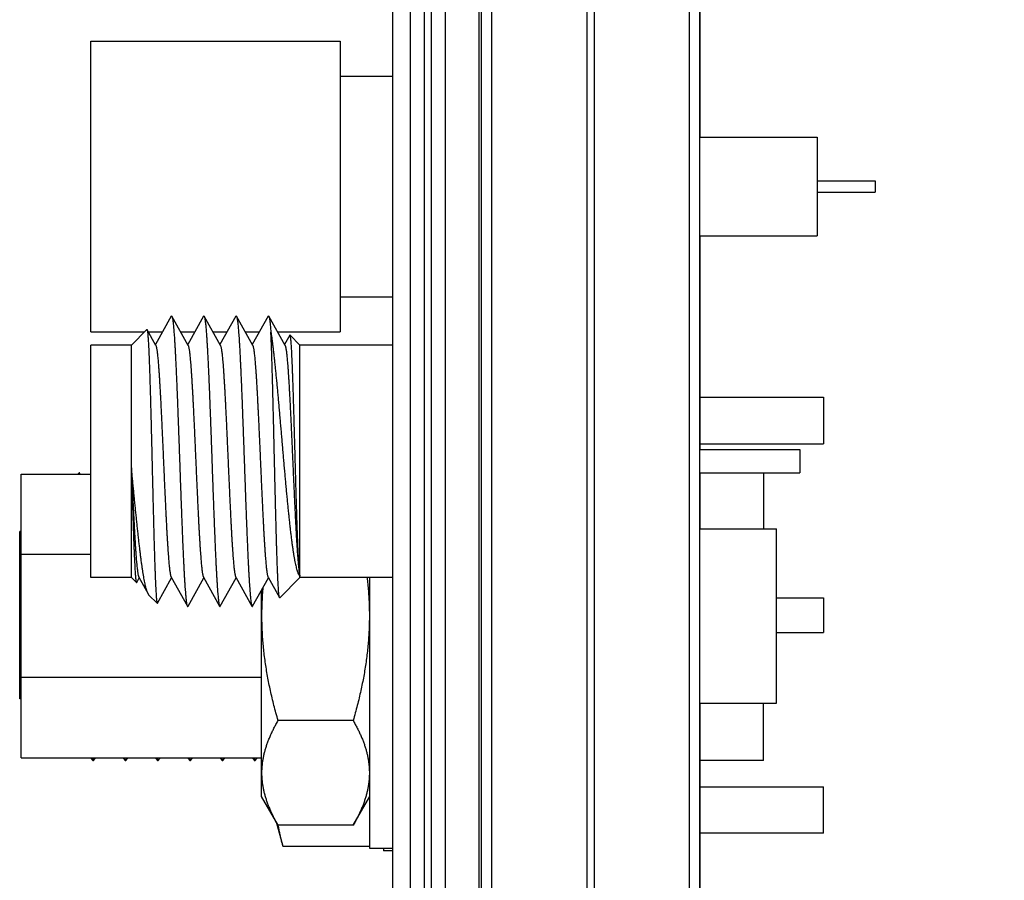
# Model space of a CAD drawing. Header units: inches. Extents: x 0.2 to 16.8, y 0.1 to 10.8.
# Tile 11 of 29: x 10.654 to 11.501, y 3.892 to 4.632. Entities that reach past the tile are written whole.
import ezdxf

# ---------------------------------------------------------------- set-up
doc = ezdxf.new("R2010")
doc.units = ezdxf.units.IN
doc.header["$LTSCALE"] = 0.935
doc.header["$MEASUREMENT"] = 0
doc.layers.get('0').update_dxf_attribs({"linetype": 'CONTINUOUS'})
doc.layers.add('DIMENSIONS', color=7, linetype='CONTINUOUS')
doc.styles.get("Standard").update_dxf_attribs({"font": 'txt', "width": 0.8})
doc.dimstyles.new('DIMSTYLE_2', dxfattribs={"dimtxt": 0.125, "dimasz": 0.18, "dimexe": 0.18, "dimexo": 0.0625, "dimgap": 0.09, "dimtad": 0, "dimtih": 1, "dimtoh": 1, "dimdec": 3, "dimzin": 4, "dimdsep": 46, "dimtxsty": 'STANDARD', "dimblk": '_FILLED', "dimblk1": '_FILLED', "dimblk2": '_FILLED', "dimcen": 0.09, "dimadec": 0, "dimazin": 0, "dimtp": 0.01, "dimtm": 0.01, "dimtfac": 1, "dimtdec": 3, "dimtofl": 0, "dimtmove": 0, "dimatfit": 3, "dimldrblk": '_FILLED', "dimfxl": 1, "dimtolj": 1, "dimtzin": 4, "dimarcsym": 0})

# ---------------------------------------------------------------- blocks, each defined once
blk = doc.blocks.new('_FILLED')
at = {"color": 0, "linetype": 'BYBLOCK'}
blk.add_solid([(0, 0), (-1, 0.1736), (-1, -0.1736)], dxfattribs=at)
blk = doc.blocks.new('*D14')
at = {"layer": 'DIMENSIONS', "color": 2, "linetype": 'CONTINUOUS'}
for p, q in [((11.15253, 7.96342), (12.86103, 7.96342)), ((12.73603, 7.96342), (12.73603, 5.16778)), ((12.73603, 2.89642), (12.73603, 4.91778)), ((11.09853, 2.89642), (12.86103, 2.89642))]:
    blk.add_line(p, q, dxfattribs=at)
at = {"layer": 'DIMENSIONS', "color": 2, "linetype": 'CONTINUOUS', "xscale": 0.18, "yscale": 0.18, "zscale": 0.18}
for p, rotation in [((12.73603, 7.96342), 90), ((12.73603, 2.89642), 270)]:
    blk.add_blockref('_FILLED', p, dxfattribs=dict(at, rotation=rotation))
at = {"layer": 'DIMENSIONS', "color": 2, "linetype": 'CONTINUOUS', "width": 0.8}
for s, p in [('[', (12.69853, 4.98028)), (']', (13.29853, 4.98028)), ('5.067', (12.07353, 4.98028)), ('128.7', (12.79853, 4.98028))]:
    blk.add_text(s, height=0.125, dxfattribs=at).set_placement(p)

msp = doc.modelspace()

# ---------------------------------------------------------------- linework, layer by layer
at = {"color": 7, "linetype": 'CONTINUOUS'}
for p, q in [((10.99003, 3.51751), (10.99003, 7.96341)), ((11.00203, 7.96341), (11.00203, 3.51751)), ((11.00803, 7.96341), (11.00803, 3.51751)), ((11.02003, 7.96341), (11.02003, 3.51751)), ((10.97503, 3.82751), (10.97503, 7.95341)), ((11.04923, 3.51751), (11.04923, 7.61341)), ((11.0509, 7.56741), (11.0509, 3.56741)), ((11.05986, 7.56741), (11.05986, 3.56741)), ((11.14177, 7.56741), (11.14177, 3.56741)), ((11.14804, 7.56741), (11.14804, 3.56741)), ((11.22995, 7.56741), (11.22995, 3.56741)), ((11.2389, 7.56741), (11.2389, 3.56741)), ((11.23903, 4.26243), (11.23903, 4.89943)), ((11.23927, 4.53127), (11.23927, 4.78242)), ((10.71503, 4.61377), (10.9295, 4.61377)), ((10.71503, 4.36377), (10.71503, 4.61377)), ((10.9295, 4.61377), (10.9295, 4.36377)), ((10.9295, 4.58377), (10.97503, 4.58377)), ((11.23903, 4.53127), (11.34003, 4.53127)), ((11.34003, 4.53127), (11.34003, 4.44627)), ((11.34003, 4.49377), (11.39003, 4.49377)), ((11.39003, 4.49377), (11.39003, 4.48377)), ((11.34003, 4.48377), (11.39003, 4.48377)), ((11.23903, 4.44627), (11.34003, 4.44627)), ((11.23927, 4.26243), (11.23927, 4.44627)), ((10.9295, 4.39377), (10.97503, 4.39377)), ((10.78425, 4.37718), (10.77063, 4.35275)), ((10.79878, 4.35212), (10.78481, 4.37718)), ((10.81205, 4.37718), (10.79843, 4.35275)), ((10.81205, 4.37718), (10.81226, 4.37742)), ((10.82658, 4.35212), (10.81261, 4.37718)), ((10.83985, 4.37718), (10.82623, 4.35275)), ((10.85438, 4.35212), (10.84041, 4.37718)), ((10.86765, 4.37718), (10.85403, 4.35275)), ((10.88218, 4.35212), (10.86821, 4.37718)), ((10.71503, 4.36377), (10.76137, 4.36377)), ((10.75003, 4.35243), (10.76327, 4.36567)), ((10.77098, 4.35212), (10.76347, 4.36559)), ((10.76448, 4.36377), (10.77678, 4.36377)), ((10.79228, 4.36377), (10.80458, 4.36377)), ((10.82008, 4.36377), (10.83238, 4.36377)), ((10.84788, 4.36377), (10.86018, 4.36377)), ((10.87568, 4.36377), (10.9295, 4.36377)), ((10.88634, 4.36083), (10.88183, 4.35275)), ((10.88646, 4.36095), (10.88634, 4.36083)), ((10.89503, 4.35243), (10.88655, 4.36092)), ((10.75003, 4.35243), (10.71503, 4.35243)), ((10.71503, 4.15243), (10.71503, 4.35243)), ((10.75003, 4.15243), (10.75003, 4.35243)), ((10.97503, 4.35243), (10.89503, 4.35243)), ((10.89503, 4.15243), (10.89503, 4.35243)), ((11.23927, 4.30748), (11.34551, 4.30748)), ((11.34551, 4.30748), (11.34551, 4.26748)), ((11.2389, 4.26243), (11.32503, 4.26243)), ((11.23927, 4.26748), (11.34551, 4.26748)), ((11.32503, 4.26243), (11.32503, 4.24243)), ((10.65503, 4.24142), (10.71503, 4.24142)), ((10.65503, 3.99742), (10.65503, 4.24142)), ((10.70395, 4.24142), (10.70506, 4.24253)), ((10.70523, 4.24246), (10.70506, 4.24253)), ((10.70583, 4.24142), (10.70523, 4.24246)), ((11.2389, 4.24243), (11.32503, 4.24243)), ((11.23903, 3.82751), (11.23903, 4.24243)), ((11.23927, 4.19442), (11.23927, 4.24243)), ((11.2939, 4.24243), (11.2939, 4.19442)), ((11.23903, 4.19442), (11.30503, 4.19442)), ((11.30503, 4.04442), (11.30503, 4.19442)), ((10.65503, 4.192), (10.6539, 4.192)), ((10.6539, 4.048), (10.6539, 4.192)), ((10.71503, 4.17219), (10.65503, 4.17219)), ((10.75003, 4.15243), (10.71503, 4.15243)), ((10.75003, 4.15243), (10.75434, 4.14813)), ((10.75455, 4.14821), (10.75673, 4.15212)), ((10.75638, 4.15275), (10.76443, 4.13831)), ((10.77239, 4.13033), (10.78453, 4.15212)), ((10.78418, 4.15275), (10.79815, 4.12769)), ((10.79871, 4.12769), (10.81233, 4.15212)), ((10.81198, 4.15275), (10.82595, 4.12769)), ((10.82651, 4.12769), (10.84013, 4.15212)), ((10.83978, 4.15275), (10.85375, 4.12769)), ((10.85431, 4.12769), (10.86793, 4.15212)), ((10.86758, 4.15275), (10.87742, 4.13509)), ((10.89503, 4.15243), (10.87761, 4.13502)), ((10.97503, 4.15243), (10.89503, 4.15243)), ((10.95503, 3.91942), (10.95503, 4.15243)), ((10.76512, 4.13734), (10.7722, 4.13026)), ((10.86203, 3.96392), (10.86203, 4.14154)), ((11.30503, 4.13498), (11.34551, 4.13498)), ((11.34551, 4.13498), (11.34551, 4.10498)), ((11.30503, 4.10498), (11.34551, 4.10498)), ((10.65503, 4.06666), (10.86203, 4.06666)), ((10.65503, 4.048), (10.6539, 4.048)), ((11.23903, 4.04442), (11.30503, 4.04442)), ((11.23927, 3.82751), (11.23927, 4.04442)), ((11.2939, 3.995), (11.2939, 4.04442)), ((10.94081, 4.02936), (10.87625, 4.02936)), ((10.65503, 3.99742), (10.86203, 3.99742)), ((10.71522, 3.99742), (10.7165, 3.99521)), ((10.71677, 3.99498), (10.7165, 3.99521)), ((10.71677, 3.99498), (10.71754, 3.99498)), ((10.71754, 3.99498), (10.71781, 3.99522)), ((10.71781, 3.99522), (10.71909, 3.99742)), ((10.74301, 3.99742), (10.74429, 3.99522)), ((10.74429, 3.99522), (10.74457, 3.99498)), ((10.74457, 3.99498), (10.74535, 3.99498)), ((10.74562, 3.99521), (10.74535, 3.99498)), ((10.74562, 3.99521), (10.7469, 3.99742)), ((10.77081, 3.99742), (10.77209, 3.99521)), ((10.77209, 3.99521), (10.77236, 3.99498)), ((10.77236, 3.99498), (10.77315, 3.99498)), ((10.77341, 3.99521), (10.77315, 3.99498)), ((10.77341, 3.99521), (10.77469, 3.99742)), ((10.79861, 3.99742), (10.79989, 3.99521)), ((10.79989, 3.99521), (10.80016, 3.99498)), ((10.80016, 3.99498), (10.80094, 3.99498)), ((10.80122, 3.99522), (10.80094, 3.99498)), ((10.80122, 3.99522), (10.8025, 3.99742)), ((10.82642, 3.99742), (10.8277, 3.99521)), ((10.8277, 3.99521), (10.82796, 3.99498)), ((10.82796, 3.99498), (10.82874, 3.99498)), ((10.82902, 3.99522), (10.82874, 3.99498)), ((10.82902, 3.99522), (10.83029, 3.99742)), ((10.85422, 3.99742), (10.8555, 3.99521)), ((10.8555, 3.99521), (10.85576, 3.99498)), ((10.85576, 3.99498), (10.85654, 3.99498)), ((10.85682, 3.99521), (10.85654, 3.99498)), ((10.85682, 3.99521), (10.85809, 3.99742)), ((11.2939, 3.995), (11.23927, 3.995)), ((11.23927, 3.97248), (11.34551, 3.97248)), ((11.34551, 3.93248), (11.34551, 3.97248)), ((10.87625, 3.93929), (10.86203, 3.96392)), ((10.94081, 3.93929), (10.95503, 3.96392)), ((10.87458, 3.94218), (10.88016, 3.92137)), ((10.94081, 3.93929), (10.87625, 3.93929)), ((11.34551, 3.93248), (11.23927, 3.93248)), ((10.88016, 3.92137), (10.95503, 3.92137)), ((10.97503, 3.91942), (10.95503, 3.91942)), ((10.96703, 3.91942), (10.96703, 3.91742)), ((10.97503, 3.91742), (10.96703, 3.91742))]:
    msp.add_line(p, q, dxfattribs=at)
for points, knots in [([(10.78425, 4.37718), (10.78426, 4.3772), (10.78432, 4.37731), (10.78446, 4.37749), (10.78471, 4.37736), (10.78479, 4.37724), (10.78482, 4.37719)], [0, 0, 0, 0, 0.090096, 0.451589, 0.743526, 1, 1, 1, 1]), ([(10.78482, 4.37719), (10.78486, 4.37712), (10.78496, 4.37685), (10.78515, 4.37628), (10.78534, 4.37538), (10.78554, 4.37423), (10.78574, 4.3728), (10.78595, 4.37112), (10.78615, 4.36918), (10.78636, 4.36699), (10.78656, 4.36455), (10.78676, 4.36187), (10.78697, 4.35896), (10.78717, 4.35581), (10.78738, 4.35244), (10.78758, 4.34885), (10.78779, 4.34506), (10.78799, 4.34106), (10.7882, 4.33688), (10.78841, 4.33251), (10.78861, 4.32797), (10.78882, 4.32326), (10.78902, 4.3184), (10.78923, 4.3134), (10.78943, 4.30827), (10.78964, 4.30302), (10.78984, 4.29765), (10.79005, 4.29219), (10.79025, 4.28665), (10.79046, 4.28103), (10.79067, 4.27534), (10.79087, 4.26961), (10.79108, 4.26384), (10.79128, 4.25805), (10.79149, 4.25224), (10.79169, 4.24644), (10.7919, 4.24065), (10.7921, 4.23488), (10.79231, 4.22915), (10.79251, 4.22347), (10.79272, 4.21786), (10.79293, 4.21231), (10.79313, 4.20686), (10.79334, 4.20151), (10.79354, 4.19626), (10.79375, 4.19113), (10.79395, 4.18614), (10.79416, 4.18129), (10.79436, 4.1766), (10.79457, 4.17207), (10.79477, 4.16771), (10.79498, 4.16354), (10.79518, 4.15955), (10.79539, 4.15577), (10.79559, 4.1522), (10.7958, 4.14884), (10.79601, 4.14571), (10.79621, 4.14281), (10.79641, 4.14015), (10.79662, 4.13772), (10.79682, 4.13555), (10.79703, 4.13363), (10.79723, 4.13196), (10.79743, 4.13056), (10.79764, 4.12942), (10.79783, 4.12853), (10.79801, 4.128), (10.79811, 4.12773), (10.79814, 4.12768)], [0, 0, 0, 0, 0.00086, 0.003491, 0.007157, 0.011867, 0.017611, 0.02439, 0.032194, 0.041, 0.050784, 0.061546, 0.073255, 0.085874, 0.099381, 0.113765, 0.128983, 0.144983, 0.161757, 0.179273, 0.197475, 0.216311, 0.235778, 0.255822, 0.276379, 0.297409, 0.318898, 0.340779, 0.362981, 0.385485, 0.408255, 0.431216, 0.454303, 0.477508, 0.500772, 0.52402, 0.547202, 0.570306, 0.593261, 0.615994, 0.638478, 0.660683, 0.682537, 0.703974, 0.724987, 0.745526, 0.765523, 0.784933, 0.803749, 0.821912, 0.839366, 0.856086, 0.872054, 0.887216, 0.901529, 0.914985, 0.927555, 0.939198, 0.949886, 0.959617, 0.968361, 0.976093, 0.982802, 0.988484, 0.993125, 0.99672, 0.999285, 1, 1, 1, 1]), ([(10.81226, 4.37742), (10.81233, 4.37745), (10.8125, 4.37738), (10.81258, 4.37726), (10.81262, 4.37718)], [0, 0, 0, 0, 0.471314, 1, 1, 1, 1]), ([(10.81262, 4.37718), (10.81264, 4.37714), (10.81274, 4.3769), (10.81292, 4.37638), (10.81311, 4.37552), (10.81332, 4.37439), (10.81352, 4.37299), (10.81372, 4.37134), (10.81393, 4.36943), (10.81413, 4.36726), (10.81434, 4.36484), (10.81454, 4.36218), (10.81475, 4.35928), (10.81495, 4.35615), (10.81516, 4.35279), (10.81536, 4.34922), (10.81557, 4.34543), (10.81578, 4.34144), (10.81598, 4.33726), (10.81619, 4.33289), (10.81639, 4.32835), (10.8166, 4.32365), (10.81681, 4.31879), (10.81701, 4.31378), (10.81722, 4.30864), (10.81742, 4.30338), (10.81763, 4.29801), (10.81784, 4.29254), (10.81804, 4.28698), (10.81825, 4.28135), (10.81845, 4.27566), (10.81866, 4.26991), (10.81887, 4.26412), (10.81907, 4.25832), (10.81928, 4.25249), (10.81948, 4.24667), (10.81969, 4.24086), (10.8199, 4.23508), (10.8201, 4.22933), (10.82031, 4.22363), (10.82051, 4.218), (10.82072, 4.21244), (10.82093, 4.20697), (10.82113, 4.20159), (10.82134, 4.19633), (10.82155, 4.19119), (10.82175, 4.18618), (10.82196, 4.18132), (10.82216, 4.17661), (10.82237, 4.17207), (10.82257, 4.1677), (10.82278, 4.16351), (10.82299, 4.15952), (10.82319, 4.15573), (10.8234, 4.15215), (10.8236, 4.14878), (10.82381, 4.14565), (10.82401, 4.14274), (10.82422, 4.14008), (10.82443, 4.13766), (10.82463, 4.13548), (10.82483, 4.13356), (10.82504, 4.1319), (10.82524, 4.1305), (10.82544, 4.12937), (10.82563, 4.1285), (10.82582, 4.12798), (10.82592, 4.12773), (10.82594, 4.12768)], [0, 0, 0, 0, 0.000572, 0.003076, 0.006611, 0.011197, 0.016833, 0.023507, 0.031201, 0.039916, 0.049629, 0.060311, 0.071938, 0.084506, 0.097976, 0.112304, 0.127474, 0.143466, 0.160229, 0.177711, 0.195904, 0.214769, 0.234244, 0.254278, 0.274866, 0.295949, 0.317459, 0.339357, 0.361626, 0.384197, 0.406994, 0.430002, 0.453181, 0.476454, 0.499754, 0.523075, 0.546357, 0.569525, 0.592525, 0.615348, 0.637926, 0.660185, 0.682092, 0.703626, 0.724716, 0.745296, 0.765354, 0.784851, 0.803721, 0.821915, 0.839427, 0.85621, 0.872209, 0.887391, 0.901749, 0.915237, 0.927814, 0.939464, 0.950172, 0.959904, 0.968632, 0.976353, 0.983051, 0.988706, 0.99331, 0.996871, 0.999396, 1, 1, 1, 1]), ([(10.83985, 4.37718), (10.83987, 4.37721), (10.83994, 4.37732), (10.8401, 4.3775), (10.84031, 4.37734), (10.84039, 4.37723), (10.84042, 4.37718)], [0, 0, 0, 0, 0.140807, 0.480634, 0.792434, 1, 1, 1, 1]), ([(10.84042, 4.37718), (10.84047, 4.3771), (10.84057, 4.3768), (10.84077, 4.37619), (10.84096, 4.37526), (10.84117, 4.37406), (10.84137, 4.3726), (10.84157, 4.37088), (10.84178, 4.36891), (10.84198, 4.36668), (10.84219, 4.3642), (10.84239, 4.36148), (10.8426, 4.35852), (10.8428, 4.35533), (10.84301, 4.35191), (10.84322, 4.34829), (10.84342, 4.34445), (10.84363, 4.34041), (10.84383, 4.33618), (10.84404, 4.33177), (10.84425, 4.32719), (10.84445, 4.32244), (10.84466, 4.31754), (10.84486, 4.3125), (10.84507, 4.30733), (10.84528, 4.30204), (10.84548, 4.29665), (10.84569, 4.29115), (10.84589, 4.28558), (10.8461, 4.27993), (10.84631, 4.27422), (10.84651, 4.26846), (10.84672, 4.26267), (10.84692, 4.25686), (10.84713, 4.25103), (10.84734, 4.24521), (10.84754, 4.23941), (10.84775, 4.23363), (10.84795, 4.2279), (10.84816, 4.22221), (10.84837, 4.2166), (10.84857, 4.21106), (10.84878, 4.20561), (10.84898, 4.20026), (10.84919, 4.19503), (10.8494, 4.18992), (10.8496, 4.18495), (10.84981, 4.18012), (10.85001, 4.17545), (10.85022, 4.17095), (10.85043, 4.16663), (10.85063, 4.16249), (10.85084, 4.15855), (10.85104, 4.15481), (10.85125, 4.15128), (10.85146, 4.14798), (10.85166, 4.1449), (10.85187, 4.14205), (10.85207, 4.13945), (10.85228, 4.13709), (10.85248, 4.13498), (10.85269, 4.13312), (10.85289, 4.13153), (10.85309, 4.13019), (10.85329, 4.12913), (10.85349, 4.12831), (10.85365, 4.12789), (10.85374, 4.1277), (10.85375, 4.12768)], [0, 0, 0, 0, 0.001127, 0.003886, 0.007684, 0.012536, 0.018433, 0.025361, 0.033315, 0.042284, 0.052241, 0.063157, 0.075027, 0.087826, 0.101511, 0.116049, 0.131435, 0.147624, 0.164564, 0.182228, 0.2006, 0.21962, 0.239228, 0.259412, 0.280133, 0.301325, 0.322925, 0.344931, 0.367283, 0.389909, 0.412759, 0.435823, 0.45903, 0.482304, 0.505616, 0.528939, 0.552195, 0.575313, 0.598282, 0.621052, 0.64355, 0.665716, 0.687544, 0.708972, 0.729931, 0.750381, 0.77031, 0.789653, 0.808348, 0.826378, 0.843715, 0.860302, 0.87609, 0.891075, 0.90522, 0.918479, 0.93082, 0.942242, 0.952707, 0.962185, 0.970662, 0.97813, 0.984567, 0.989956, 0.994299, 0.997599, 0.999867, 1, 1, 1, 1]), ([(10.86764, 4.37719), (10.86767, 4.37724), (10.86775, 4.37736), (10.868, 4.37749), (10.86814, 4.37731), (10.8682, 4.3772), (10.86821, 4.37718)], [0, 0, 0, 0, 0.254378, 0.547618, 0.910093, 1, 1, 1, 1]), ([(10.86821, 4.37718), (10.86829, 4.37705), (10.86842, 4.3767), (10.86862, 4.37598), (10.86881, 4.37498), (10.86902, 4.37372), (10.86922, 4.3722), (10.86943, 4.37041), (10.86963, 4.36837), (10.86983, 4.36608), (10.86996, 4.36446), (10.87003, 4.36362)], [0, 0, 0, 0, 0.031462, 0.086418, 0.160452, 0.25364, 0.365786, 0.496674, 0.6463, 0.814259, 1, 1, 1, 1]), ([(10.76327, 4.36567), (10.7633, 4.3657), (10.76341, 4.3657), (10.76347, 4.36564), (10.76349, 4.3656)], [0, 0, 0, 0, 0.544969, 1, 1, 1, 1]), ([(10.76349, 4.3656), (10.76351, 4.36555), (10.76357, 4.3653), (10.76371, 4.36486), (10.76382, 4.36407), (10.76396, 4.36306), (10.76409, 4.36179), (10.76423, 4.36027), (10.76436, 4.35851), (10.76449, 4.3565), (10.76463, 4.35425), (10.76476, 4.35176), (10.7649, 4.34905), (10.76503, 4.34612), (10.76516, 4.34296), (10.7653, 4.3396), (10.76543, 4.33604), (10.76557, 4.33227), (10.7657, 4.32833), (10.76584, 4.3242), (10.76597, 4.3199), (10.76611, 4.31545), (10.76624, 4.31084), (10.76637, 4.3061), (10.76651, 4.30122), (10.76664, 4.29622), (10.76678, 4.29112), (10.76691, 4.28592), (10.76704, 4.28063), (10.76718, 4.27527), (10.76731, 4.26985), (10.76745, 4.26438), (10.76758, 4.25887), (10.76771, 4.25334), (10.76785, 4.24779), (10.76798, 4.24225), (10.76812, 4.23671), (10.76825, 4.2312), (10.76838, 4.22572), (10.76852, 4.22029), (10.76865, 4.21493), (10.76878, 4.20963), (10.76892, 4.20442), (10.76905, 4.19931), (10.76918, 4.1943), (10.76932, 4.18942), (10.76945, 4.18466), (10.76958, 4.18004), (10.76972, 4.17558), (10.76985, 4.17127), (10.76998, 4.16714), (10.77012, 4.16318), (10.77025, 4.15942), (10.77038, 4.15585), (10.77052, 4.15249), (10.77065, 4.14934), (10.77078, 4.14641), (10.77091, 4.14371), (10.77105, 4.14124), (10.77118, 4.13901), (10.77131, 4.13703), (10.77144, 4.13529), (10.77157, 4.13382), (10.7717, 4.13259), (10.77183, 4.13163), (10.77197, 4.1309), (10.77206, 4.13053), (10.77217, 4.13029), (10.7722, 4.13026)], [0, 0, 0, 0, 0.000727, 0.002954, 0.006239, 0.010595, 0.016019, 0.022498, 0.030016, 0.038572, 0.048146, 0.058704, 0.070233, 0.082721, 0.096129, 0.110414, 0.125572, 0.141567, 0.158349, 0.175874, 0.194139, 0.213087, 0.232655, 0.252819, 0.273552, 0.294788, 0.316459, 0.338558, 0.361032, 0.383805, 0.406823, 0.430077, 0.453495, 0.477, 0.500559, 0.524144, 0.547674, 0.571079, 0.594347, 0.617422, 0.640227, 0.662707, 0.684852, 0.706593, 0.727858, 0.748618, 0.768846, 0.788474, 0.807441, 0.825739, 0.843322, 0.860131, 0.876125, 0.891298, 0.905599, 0.918982, 0.931429, 0.942923, 0.953422, 0.962897, 0.971341, 0.978734, 0.985049, 0.990274, 0.994408, 0.997441, 0.99938, 1, 1, 1, 1]), ([(10.87741, 4.13509), (10.87739, 4.13513), (10.87732, 4.13537), (10.8772, 4.13576), (10.87708, 4.13653), (10.87695, 4.13752), (10.87682, 4.13879), (10.87668, 4.14031), (10.87655, 4.14208), (10.87642, 4.1441), (10.87629, 4.14637), (10.87615, 4.14888), (10.87602, 4.15162), (10.87589, 4.15459), (10.87575, 4.15779), (10.87562, 4.1612), (10.87549, 4.16483), (10.87535, 4.16865), (10.87522, 4.17267), (10.87508, 4.17687), (10.87495, 4.18125), (10.87482, 4.18579), (10.87468, 4.1905), (10.87455, 4.19534), (10.87442, 4.20033), (10.87428, 4.20543), (10.87415, 4.21066), (10.87402, 4.21598), (10.87388, 4.2214), (10.87375, 4.22689), (10.87362, 4.23245), (10.87348, 4.23807), (10.87335, 4.24372), (10.87322, 4.24941), (10.87308, 4.25512), (10.87295, 4.26083), (10.87282, 4.26653), (10.87269, 4.27222), (10.87255, 4.27787), (10.87242, 4.28347), (10.87229, 4.28902), (10.87215, 4.2945), (10.87202, 4.29989), (10.87189, 4.3052), (10.87176, 4.31039), (10.87162, 4.31548), (10.87149, 4.32043), (10.87136, 4.32524), (10.87123, 4.3299), (10.87109, 4.33441), (10.87096, 4.33874), (10.87083, 4.34289), (10.8707, 4.34686), (10.87056, 4.35062), (10.87043, 4.35418), (10.8703, 4.35752), (10.87017, 4.36065), (10.87008, 4.36265), (10.87003, 4.36362)], [0, 0, 0, 0, 0.0005, 0.002683, 0.005987, 0.010416, 0.015965, 0.022637, 0.030416, 0.039276, 0.04921, 0.060206, 0.072229, 0.085243, 0.099245, 0.114202, 0.130068, 0.146802, 0.164401, 0.182812, 0.201975, 0.221864, 0.242456, 0.263686, 0.285485, 0.307846, 0.330718, 0.354029, 0.377714, 0.40177, 0.426126, 0.450702, 0.475455, 0.500365, 0.525351, 0.550333, 0.575294, 0.600185, 0.624924, 0.649442, 0.673732, 0.697727, 0.721348, 0.744547, 0.767309, 0.789561, 0.81123, 0.832295, 0.852722, 0.872442, 0.891397, 0.909581, 0.926945, 0.943432, 0.959005, 0.973655, 0.987335, 1, 1, 1, 1]), ([(10.87003, 4.36362), (10.87019, 4.36257), (10.8705, 4.36039), (10.87096, 4.35703), (10.87142, 4.35347), (10.87188, 4.34971), (10.87234, 4.34576), (10.8728, 4.34164), (10.87327, 4.33735), (10.87373, 4.3329), (10.87419, 4.32831), (10.87465, 4.32359), (10.87512, 4.31874), (10.87558, 4.31377), (10.87605, 4.30871), (10.87651, 4.30356), (10.87698, 4.29833), (10.87744, 4.29303), (10.87791, 4.28768), (10.87837, 4.2823), (10.87884, 4.27688), (10.87931, 4.27144), (10.87978, 4.26601), (10.88025, 4.26058), (10.88071, 4.25517), (10.88118, 4.24979), (10.88165, 4.24446), (10.88212, 4.23919), (10.8826, 4.23398), (10.88307, 4.22886), (10.88354, 4.22382), (10.88401, 4.21889), (10.88448, 4.21407), (10.88496, 4.20938), (10.88543, 4.20482), (10.8859, 4.2004), (10.88638, 4.19614), (10.88685, 4.19204), (10.88733, 4.18811), (10.8878, 4.18436), (10.88828, 4.1808), (10.88876, 4.17743), (10.88923, 4.17427), (10.88971, 4.17131), (10.89019, 4.16856), (10.89067, 4.16604), (10.89114, 4.16373), (10.89162, 4.16166), (10.8921, 4.15981), (10.89258, 4.1582), (10.89306, 4.15683), (10.89353, 4.15569), (10.89401, 4.15479), (10.89449, 4.15412), (10.89485, 4.15379), (10.89503, 4.15368)], [0, 0, 0, 0, 0.015024, 0.031052, 0.048028, 0.065902, 0.084663, 0.104257, 0.124617, 0.145708, 0.167502, 0.189927, 0.212911, 0.236442, 0.260458, 0.284878, 0.30965, 0.334753, 0.360105, 0.385623, 0.411293, 0.437053, 0.462816, 0.488526, 0.514165, 0.53965, 0.564897, 0.589892, 0.61458, 0.638878, 0.66273, 0.686124, 0.708988, 0.731247, 0.752887, 0.773865, 0.794113, 0.813585, 0.832273, 0.850123, 0.86708, 0.883132, 0.898255, 0.912402, 0.925543, 0.937682, 0.948786, 0.95883, 0.967816, 0.975741, 0.982599, 0.9884, 0.993186, 0.997011, 1, 1, 1, 1]), ([(10.88655, 4.36092), (10.88654, 4.36093), (10.88652, 4.36094), (10.88649, 4.36095), (10.88647, 4.36095), (10.88646, 4.36095)], [0, 0, 0, 0, 0.38122, 0.703314, 1, 1, 1, 1]), ([(10.89503, 4.15368), (10.89498, 4.15393), (10.89487, 4.1545), (10.89474, 4.15549), (10.8946, 4.1567), (10.89447, 4.15814), (10.89433, 4.15981), (10.89419, 4.1617), (10.89406, 4.16381), (10.89392, 4.16613), (10.89378, 4.16866), (10.89365, 4.1714), (10.89351, 4.17433), (10.89337, 4.17745), (10.89323, 4.18076), (10.8931, 4.18424), (10.89296, 4.1879), (10.89282, 4.19171), (10.89268, 4.19567), (10.89255, 4.19978), (10.89241, 4.20401), (10.89227, 4.20837), (10.89214, 4.21285), (10.892, 4.21743), (10.89186, 4.2221), (10.89173, 4.22685), (10.89159, 4.23167), (10.89145, 4.23655), (10.89131, 4.24148), (10.89118, 4.24645), (10.89104, 4.25144), (10.8909, 4.25645), (10.89077, 4.26146), (10.89063, 4.26646), (10.89049, 4.27143), (10.89036, 4.27638), (10.89022, 4.28128), (10.89008, 4.28613), (10.88995, 4.2909), (10.88981, 4.29561), (10.88968, 4.30022), (10.88954, 4.30473), (10.8894, 4.30913), (10.88927, 4.31341), (10.88913, 4.31756), (10.889, 4.32157), (10.88886, 4.32543), (10.88872, 4.32913), (10.88859, 4.33266), (10.88845, 4.33602), (10.88832, 4.33919), (10.88818, 4.34217), (10.88805, 4.34495), (10.88791, 4.34752), (10.88777, 4.34989), (10.88764, 4.35203), (10.8875, 4.35395), (10.88737, 4.35565), (10.88724, 4.35711), (10.8871, 4.35834), (10.88697, 4.35933), (10.88684, 4.36008), (10.88671, 4.36058), (10.88662, 4.36085), (10.88655, 4.36092)], [0, 0, 0, 0, 0.003659, 0.008435, 0.014319, 0.021297, 0.029367, 0.038514, 0.048707, 0.059922, 0.072157, 0.085372, 0.099524, 0.114598, 0.130571, 0.147387, 0.164997, 0.183394, 0.20253, 0.222339, 0.242775, 0.263829, 0.285429, 0.307502, 0.33003, 0.352969, 0.37624, 0.399775, 0.423568, 0.447547, 0.471631, 0.49577, 0.519946, 0.544078, 0.568081, 0.591937, 0.615598, 0.638982, 0.662022, 0.684707, 0.706972, 0.728737, 0.749963, 0.770629, 0.790663, 0.809997, 0.828621, 0.846489, 0.863538, 0.879725, 0.89504, 0.909433, 0.922854, 0.935286, 0.946708, 0.957079, 0.966366, 0.974567, 0.981656, 0.98761, 0.992417, 0.99608, 0.998594, 1, 1, 1, 1]), ([(10.77099, 4.35212), (10.77102, 4.35207), (10.77113, 4.35182), (10.77132, 4.35128), (10.77152, 4.35044), (10.77174, 4.34936), (10.77195, 4.34805), (10.77217, 4.34651), (10.77238, 4.34475), (10.7726, 4.34276), (10.77281, 4.34056), (10.77303, 4.33814), (10.77324, 4.33551), (10.77346, 4.33269), (10.77368, 4.32967), (10.77389, 4.32647), (10.77411, 4.32309), (10.77433, 4.31954), (10.77454, 4.31582), (10.77476, 4.31196), (10.77498, 4.30795), (10.77519, 4.3038), (10.77541, 4.29954), (10.77563, 4.29515), (10.77585, 4.29067), (10.77606, 4.2861), (10.77628, 4.28144), (10.7765, 4.27671), (10.77671, 4.27193), (10.77693, 4.26709), (10.77715, 4.26223), (10.77736, 4.25734), (10.77751, 4.25407), (10.77758, 4.25243)], [0, 0, 0, 0, 0.001881, 0.008272, 0.016933, 0.027906, 0.041184, 0.05673, 0.074517, 0.094536, 0.116719, 0.140992, 0.167342, 0.195704, 0.225978, 0.258089, 0.292018, 0.327649, 0.364854, 0.403606, 0.443818, 0.485345, 0.528075, 0.571987, 0.616934, 0.662755, 0.709401, 0.756783, 0.804731, 0.853102, 0.901878, 0.950903, 1, 1, 1, 1]), ([(10.79878, 4.35212), (10.79878, 4.35211), (10.79887, 4.35194), (10.79904, 4.35154), (10.79924, 4.3508), (10.79945, 4.34984), (10.79966, 4.34865), (10.79987, 4.34724), (10.80008, 4.34562), (10.80029, 4.34378), (10.8005, 4.34173), (10.80071, 4.33947), (10.80092, 4.33701), (10.80114, 4.33435), (10.80135, 4.33151), (10.80156, 4.32849), (10.80177, 4.32528), (10.80198, 4.32191), (10.8022, 4.31838), (10.80241, 4.3147), (10.80262, 4.31088), (10.80283, 4.30692), (10.80304, 4.30283), (10.80326, 4.29863), (10.80347, 4.29432), (10.80368, 4.28991), (10.80389, 4.28542), (10.80411, 4.28085), (10.80432, 4.27621), (10.80453, 4.27152), (10.80474, 4.26679), (10.80496, 4.26202), (10.80517, 4.25723), (10.80531, 4.25403), (10.80538, 4.25243)], [0, 0, 0, 0, 0.000148, 0.005619, 0.013247, 0.023085, 0.035132, 0.04936, 0.065768, 0.08432, 0.104953, 0.127645, 0.152354, 0.178999, 0.207518, 0.237886, 0.270003, 0.303772, 0.339172, 0.3761, 0.414431, 0.454127, 0.495102, 0.537215, 0.580382, 0.624553, 0.669576, 0.715326, 0.761774, 0.808774, 0.856171, 0.903928, 0.951927, 1, 1, 1, 1]), ([(10.82658, 4.35212), (10.82658, 4.35211), (10.82667, 4.35194), (10.82684, 4.35154), (10.82704, 4.3508), (10.82725, 4.34984), (10.82746, 4.34865), (10.82767, 4.34724), (10.82788, 4.34562), (10.82809, 4.34378), (10.8283, 4.34173), (10.82851, 4.33947), (10.82872, 4.33701), (10.82894, 4.33435), (10.82915, 4.33151), (10.82936, 4.32849), (10.82957, 4.32528), (10.82978, 4.32191), (10.83, 4.31838), (10.83021, 4.3147), (10.83042, 4.31088), (10.83063, 4.30692), (10.83084, 4.30283), (10.83106, 4.29863), (10.83127, 4.29432), (10.83148, 4.28991), (10.83169, 4.28542), (10.83191, 4.28085), (10.83212, 4.27621), (10.83233, 4.27152), (10.83254, 4.26679), (10.83276, 4.26202), (10.83297, 4.25723), (10.83311, 4.25403), (10.83318, 4.25243)], [0, 0, 0, 0, 0.000148, 0.005619, 0.013247, 0.023085, 0.035132, 0.04936, 0.065768, 0.08432, 0.104953, 0.127645, 0.152354, 0.178999, 0.207518, 0.237886, 0.270003, 0.303772, 0.339172, 0.3761, 0.414431, 0.454127, 0.495102, 0.537215, 0.580382, 0.624553, 0.669576, 0.715326, 0.761774, 0.808774, 0.856171, 0.903928, 0.951927, 1, 1, 1, 1]), ([(10.85439, 4.35212), (10.85442, 4.35207), (10.85453, 4.35182), (10.85472, 4.35128), (10.85492, 4.35044), (10.85514, 4.34936), (10.85535, 4.34805), (10.85557, 4.34651), (10.85578, 4.34475), (10.856, 4.34276), (10.85621, 4.34056), (10.85643, 4.33814), (10.85664, 4.33551), (10.85686, 4.33269), (10.85708, 4.32967), (10.85729, 4.32647), (10.85751, 4.32309), (10.85773, 4.31954), (10.85794, 4.31582), (10.85816, 4.31196), (10.85838, 4.30795), (10.85859, 4.3038), (10.85881, 4.29954), (10.85903, 4.29515), (10.85925, 4.29067), (10.85946, 4.2861), (10.85968, 4.28144), (10.8599, 4.27671), (10.86011, 4.27193), (10.86033, 4.26709), (10.86055, 4.26223), (10.86076, 4.25734), (10.86091, 4.25407), (10.86098, 4.25243)], [0, 0, 0, 0, 0.001881, 0.008272, 0.016933, 0.027906, 0.041184, 0.05673, 0.074517, 0.094536, 0.116719, 0.140992, 0.167342, 0.195704, 0.225978, 0.258089, 0.292018, 0.327649, 0.364854, 0.403606, 0.443818, 0.485345, 0.528075, 0.571987, 0.616934, 0.662755, 0.709401, 0.756783, 0.804731, 0.853102, 0.901878, 0.950903, 1, 1, 1, 1]), ([(10.88218, 4.35212), (10.88224, 4.352), (10.88239, 4.35168), (10.88258, 4.35102), (10.88279, 4.35011), (10.883, 4.34898), (10.88322, 4.34761), (10.88343, 4.34602), (10.88364, 4.34421), (10.88385, 4.34219), (10.88407, 4.33996), (10.88428, 4.33751), (10.8845, 4.33487), (10.88471, 4.33204), (10.88492, 4.32901), (10.88514, 4.32581), (10.88535, 4.32244), (10.88557, 4.3189), (10.88578, 4.3152), (10.88599, 4.31136), (10.88621, 4.30737), (10.88642, 4.30326), (10.88664, 4.29903), (10.88685, 4.29469), (10.88707, 4.29025), (10.88728, 4.28572), (10.88749, 4.28111), (10.88771, 4.27643), (10.88792, 4.2717), (10.88814, 4.26692), (10.88835, 4.26211), (10.88857, 4.25728), (10.88871, 4.25405), (10.88878, 4.25243)], [0, 0, 0, 0, 0.003876, 0.010957, 0.020285, 0.031864, 0.045671, 0.061707, 0.079935, 0.100295, 0.122762, 0.147297, 0.173816, 0.202257, 0.232594, 0.264726, 0.298553, 0.334054, 0.371126, 0.409638, 0.449554, 0.490783, 0.533181, 0.576663, 0.621178, 0.666569, 0.712707, 0.759563, 0.806986, 0.854818, 0.903021, 0.951472, 1, 1, 1, 1]), ([(10.76443, 4.13831), (10.7644, 4.13836), (10.76419, 4.13874), (10.76383, 4.13954), (10.76337, 4.14081), (10.7629, 4.14231), (10.76243, 4.14405), (10.76197, 4.14602), (10.7615, 4.14822), (10.76103, 4.15064), (10.76055, 4.15328), (10.76008, 4.15612), (10.75961, 4.15916), (10.75914, 4.16239), (10.75866, 4.1658), (10.75819, 4.16939), (10.75771, 4.17314), (10.75724, 4.17704), (10.75676, 4.18109), (10.75628, 4.18528), (10.75581, 4.18958), (10.75533, 4.194), (10.75485, 4.19853), (10.75437, 4.20314), (10.75389, 4.20783), (10.75341, 4.21259), (10.75293, 4.2174), (10.75245, 4.22226), (10.75197, 4.22715), (10.75148, 4.23205), (10.751, 4.23697), (10.75052, 4.24188), (10.75019, 4.24515), (10.75003, 4.24679)], [0, 0, 0, 0, 0.0016, 0.011784, 0.024038, 0.038397, 0.054853, 0.073361, 0.093879, 0.116394, 0.140832, 0.167106, 0.195188, 0.225015, 0.256477, 0.289486, 0.324016, 0.359952, 0.397162, 0.435602, 0.475193, 0.51579, 0.557275, 0.599624, 0.642696, 0.686337, 0.730489, 0.775074, 0.819929, 0.864921, 0.910029, 0.955109, 1, 1, 1, 1]), ([(10.75003, 4.24679), (10.75008, 4.24515), (10.75017, 4.24187), (10.75031, 4.23696), (10.75045, 4.23208), (10.75059, 4.22723), (10.75073, 4.22244), (10.75087, 4.2177), (10.75101, 4.21304), (10.75115, 4.20847), (10.75129, 4.20399), (10.75143, 4.19961), (10.75157, 4.19535), (10.75171, 4.19122), (10.75185, 4.18723), (10.75198, 4.18338), (10.75212, 4.1797), (10.75226, 4.17618), (10.7524, 4.17283), (10.75254, 4.16967), (10.75268, 4.1667), (10.75282, 4.16393), (10.75296, 4.16136), (10.75309, 4.15901), (10.75323, 4.15687), (10.75337, 4.15496), (10.75351, 4.15328), (10.75365, 4.15183), (10.75378, 4.15061), (10.75392, 4.14965), (10.75404, 4.14889), (10.75419, 4.14846), (10.75426, 4.14816), (10.75433, 4.14812)], [0, 0, 0, 0, 0.049834, 0.099581, 0.14906, 0.1981, 0.24668, 0.294672, 0.341902, 0.388238, 0.433662, 0.478021, 0.521153, 0.562985, 0.603467, 0.642448, 0.679794, 0.71548, 0.749419, 0.781483, 0.811581, 0.839699, 0.865743, 0.889617, 0.911275, 0.930694, 0.9478, 0.962535, 0.974888, 0.984835, 0.992346, 0.997432, 1, 1, 1, 1]), ([(10.75003, 4.24679), (10.7501, 4.24516), (10.75025, 4.24191), (10.75046, 4.23706), (10.75068, 4.23225), (10.7509, 4.22748), (10.75111, 4.22278), (10.75133, 4.21814), (10.75154, 4.21359), (10.75176, 4.20913), (10.75198, 4.20477), (10.75219, 4.20053), (10.75241, 4.19641), (10.75263, 4.19243), (10.75284, 4.18859), (10.75306, 4.1849), (10.75328, 4.18138), (10.75349, 4.17803), (10.75371, 4.17485), (10.75392, 4.17186), (10.75414, 4.16907), (10.75435, 4.16647), (10.75457, 4.16408), (10.75479, 4.1619), (10.755, 4.15994), (10.75522, 4.1582), (10.75543, 4.15668), (10.75564, 4.1554), (10.75586, 4.15435), (10.75606, 4.15352), (10.75625, 4.15302), (10.75635, 4.15279), (10.75637, 4.15275)], [0, 0, 0, 0, 0.051762, 0.103303, 0.154438, 0.20501, 0.254998, 0.304247, 0.352581, 0.399928, 0.446218, 0.491282, 0.534985, 0.577309, 0.618119, 0.657273, 0.694714, 0.730383, 0.764153, 0.795923, 0.825681, 0.853333, 0.878782, 0.901996, 0.922939, 0.941538, 0.957746, 0.971564, 0.982957, 0.991912, 0.998469, 1, 1, 1, 1]), ([(10.77758, 4.25243), (10.77765, 4.2508), (10.7778, 4.24753), (10.77801, 4.24264), (10.77823, 4.23777), (10.77845, 4.23294), (10.77867, 4.22816), (10.77888, 4.22343), (10.7791, 4.21877), (10.77932, 4.2142), (10.77953, 4.20971), (10.77975, 4.20533), (10.77997, 4.20106), (10.78018, 4.19692), (10.7804, 4.19291), (10.78062, 4.18904), (10.78083, 4.18533), (10.78105, 4.18178), (10.78127, 4.1784), (10.78148, 4.17519), (10.7817, 4.17218), (10.78192, 4.16935), (10.78213, 4.16673), (10.78235, 4.16431), (10.78256, 4.16211), (10.78278, 4.16012), (10.783, 4.15835), (10.78321, 4.15681), (10.78342, 4.1555), (10.78364, 4.15443), (10.78384, 4.15359), (10.78404, 4.15305), (10.78415, 4.1528), (10.78417, 4.15275)], [0, 0, 0, 0, 0.049097, 0.098122, 0.146898, 0.195269, 0.243217, 0.290599, 0.337245, 0.383066, 0.428013, 0.471925, 0.514655, 0.556182, 0.596394, 0.635146, 0.672351, 0.707982, 0.741911, 0.774022, 0.804296, 0.832658, 0.859008, 0.883281, 0.905464, 0.925483, 0.94327, 0.958816, 0.972094, 0.983067, 0.991728, 0.998119, 1, 1, 1, 1]), ([(10.80538, 4.25243), (10.80545, 4.2508), (10.8056, 4.24753), (10.80581, 4.24264), (10.80603, 4.23777), (10.80625, 4.23294), (10.80647, 4.22816), (10.80668, 4.22343), (10.8069, 4.21877), (10.80712, 4.2142), (10.80733, 4.20971), (10.80755, 4.20533), (10.80777, 4.20106), (10.80798, 4.19692), (10.8082, 4.19291), (10.80842, 4.18904), (10.80863, 4.18533), (10.80885, 4.18178), (10.80907, 4.1784), (10.80928, 4.17519), (10.8095, 4.17218), (10.80972, 4.16935), (10.80993, 4.16673), (10.81015, 4.16431), (10.81036, 4.16211), (10.81058, 4.16012), (10.8108, 4.15835), (10.81101, 4.15681), (10.81122, 4.1555), (10.81144, 4.15443), (10.81164, 4.15359), (10.81184, 4.15305), (10.81195, 4.1528), (10.81197, 4.15275)], [0, 0, 0, 0, 0.049097, 0.098122, 0.146898, 0.195269, 0.243217, 0.290599, 0.337245, 0.383066, 0.428013, 0.471925, 0.514655, 0.556182, 0.596394, 0.635146, 0.672351, 0.707982, 0.741911, 0.774022, 0.804296, 0.832658, 0.859008, 0.883281, 0.905464, 0.925483, 0.94327, 0.958816, 0.972094, 0.983067, 0.991728, 0.998119, 1, 1, 1, 1]), ([(10.83318, 4.25243), (10.83325, 4.2508), (10.8334, 4.24753), (10.83361, 4.24264), (10.83383, 4.23777), (10.83405, 4.23294), (10.83427, 4.22816), (10.83448, 4.22343), (10.8347, 4.21877), (10.83492, 4.2142), (10.83513, 4.20971), (10.83535, 4.20533), (10.83557, 4.20106), (10.83578, 4.19692), (10.836, 4.19291), (10.83622, 4.18904), (10.83643, 4.18533), (10.83665, 4.18178), (10.83687, 4.1784), (10.83708, 4.17519), (10.8373, 4.17218), (10.83752, 4.16935), (10.83773, 4.16673), (10.83795, 4.16431), (10.83816, 4.16211), (10.83838, 4.16012), (10.8386, 4.15835), (10.83881, 4.15681), (10.83902, 4.1555), (10.83924, 4.15443), (10.83944, 4.15359), (10.83964, 4.15305), (10.83975, 4.1528), (10.83977, 4.15275)], [0, 0, 0, 0, 0.049097, 0.098122, 0.146898, 0.195269, 0.243217, 0.290599, 0.337245, 0.383066, 0.428013, 0.471925, 0.514655, 0.556182, 0.596394, 0.635146, 0.672351, 0.707982, 0.741911, 0.774022, 0.804296, 0.832658, 0.859008, 0.883281, 0.905464, 0.925483, 0.94327, 0.958816, 0.972094, 0.983067, 0.991728, 0.998119, 1, 1, 1, 1]), ([(10.86098, 4.25243), (10.86105, 4.2508), (10.8612, 4.24753), (10.86141, 4.24264), (10.86163, 4.23777), (10.86185, 4.23294), (10.86207, 4.22816), (10.86228, 4.22343), (10.8625, 4.21877), (10.86272, 4.2142), (10.86293, 4.20971), (10.86315, 4.20533), (10.86337, 4.20106), (10.86358, 4.19692), (10.8638, 4.19291), (10.86402, 4.18904), (10.86423, 4.18533), (10.86445, 4.18178), (10.86467, 4.1784), (10.86488, 4.17519), (10.8651, 4.17218), (10.86532, 4.16935), (10.86553, 4.16673), (10.86575, 4.16431), (10.86596, 4.16211), (10.86618, 4.16012), (10.8664, 4.15835), (10.86661, 4.15681), (10.86682, 4.1555), (10.86704, 4.15443), (10.86724, 4.15359), (10.86744, 4.15305), (10.86755, 4.1528), (10.86757, 4.15275)], [0, 0, 0, 0, 0.049097, 0.098122, 0.146898, 0.195269, 0.243217, 0.290599, 0.337245, 0.383066, 0.428013, 0.471925, 0.514655, 0.556182, 0.596394, 0.635146, 0.672351, 0.707982, 0.741911, 0.774022, 0.804296, 0.832658, 0.859008, 0.883281, 0.905464, 0.925483, 0.94327, 0.958816, 0.972094, 0.983067, 0.991728, 0.998119, 1, 1, 1, 1]), ([(10.88878, 4.25243), (10.88885, 4.25081), (10.889, 4.24757), (10.88921, 4.24271), (10.88943, 4.23788), (10.88964, 4.23309), (10.88986, 4.22834), (10.89007, 4.22364), (10.89029, 4.21902), (10.8905, 4.21447), (10.89072, 4.21002), (10.89093, 4.20566), (10.89115, 4.20142), (10.89136, 4.1973), (10.89158, 4.1933), (10.89179, 4.18945), (10.89201, 4.18575), (10.89222, 4.18221), (10.89244, 4.17883), (10.89265, 4.17563), (10.89287, 4.1726), (10.89308, 4.16977), (10.8933, 4.16714), (10.89351, 4.1647), (10.89373, 4.16248), (10.89394, 4.16047), (10.89415, 4.15867), (10.89437, 4.1571), (10.89458, 4.15576), (10.89479, 4.15464), (10.89495, 4.15397), (10.89503, 4.15368)], [0, 0, 0, 0, 0.049218, 0.098356, 0.147238, 0.195748, 0.243837, 0.291339, 0.338115, 0.384131, 0.42924, 0.473293, 0.516255, 0.558009, 0.598409, 0.637404, 0.674913, 0.710803, 0.745005, 0.777472, 0.808091, 0.836782, 0.863522, 0.888221, 0.910805, 0.931261, 0.949528, 0.96555, 0.979319, 0.990809, 1, 1, 1, 1]), ([(10.70549, 4.24142), (10.70545, 4.2416), (10.70539, 4.24195), (10.70537, 4.24233), (10.70523, 4.24246), (10.70523, 4.24246)], [0, 0, 0, 0, 0.510374, 0.997211, 1, 1, 1, 1]), ([(10.95275, 4.15243), (10.95297, 4.15058), (10.9534, 4.14669), (10.95393, 4.14076), (10.95434, 4.13467), (10.95461, 4.12857), (10.95475, 4.12247), (10.95475, 4.11638), (10.95461, 4.11028), (10.95434, 4.10418), (10.95393, 4.09809), (10.95338, 4.09199), (10.95271, 4.08588), (10.9519, 4.07977), (10.95096, 4.07364), (10.9499, 4.06749), (10.94871, 4.0613), (10.9474, 4.05506), (10.94595, 4.04876), (10.94437, 4.04237), (10.94266, 4.03589), (10.94144, 4.03155), (10.94081, 4.02936)], [0, 0, 0, 0, 0.045087, 0.094235, 0.14328, 0.192273, 0.241231, 0.290168, 0.339126, 0.388119, 0.437164, 0.486312, 0.535609, 0.585097, 0.634861, 0.684984, 0.735549, 0.786692, 0.838559, 0.891295, 0.94506, 1, 1, 1, 1]), ([(10.75433, 4.14812), (10.75434, 4.14812), (10.75438, 4.1481), (10.75449, 4.14811), (10.75455, 4.14817), (10.75457, 4.1482)], [0, 0, 0, 0, 0.074297, 0.580551, 1, 1, 1, 1]), ([(10.87625, 4.02936), (10.87562, 4.03155), (10.8744, 4.03589), (10.87269, 4.04237), (10.87111, 4.04876), (10.86967, 4.05506), (10.86835, 4.0613), (10.86716, 4.06749), (10.8661, 4.07364), (10.86516, 4.07977), (10.86436, 4.08588), (10.86368, 4.09199), (10.86314, 4.09809), (10.86273, 4.10418), (10.86245, 4.11028), (10.86231, 4.11638), (10.86231, 4.12247), (10.86245, 4.12857), (10.86273, 4.13467), (10.86307, 4.13984), (10.86334, 4.14298), (10.86344, 4.14409)], [0, 0, 0, 0, 0.058907, 0.116554, 0.173099, 0.228712, 0.283548, 0.337764, 0.391507, 0.444863, 0.497925, 0.550782, 0.603479, 0.656065, 0.708597, 0.761089, 0.813561, 0.866054, 0.918585, 0.971171, 1, 1, 1, 1]), ([(10.76512, 4.13734), (10.76501, 4.13745), (10.76476, 4.13776), (10.76455, 4.1381), (10.76443, 4.13831)], [0, 0, 0, 0, 0.396456, 1, 1, 1, 1]), ([(10.87761, 4.13502), (10.87757, 4.135), (10.87748, 4.13497), (10.87743, 4.13504), (10.87741, 4.13509)], [0, 0, 0, 0, 0.444059, 1, 1, 1, 1]), ([(10.7722, 4.13026), (10.77221, 4.13024), (10.77227, 4.13021), (10.77235, 4.13028), (10.77239, 4.13033), (10.77239, 4.13033)], [0, 0, 0, 0, 0.291005, 0.965868, 1, 1, 1, 1]), ([(10.79814, 4.12768), (10.79817, 4.12762), (10.79826, 4.1275), (10.79852, 4.12739), (10.79864, 4.12757), (10.7987, 4.12767), (10.79871, 4.12769)], [0, 0, 0, 0, 0.283351, 0.565721, 0.940797, 1, 1, 1, 1]), ([(10.82594, 4.12768), (10.82597, 4.12761), (10.82606, 4.12749), (10.82634, 4.12739), (10.82645, 4.12758), (10.82651, 4.12768), (10.82651, 4.12769)], [0, 0, 0, 0, 0.303658, 0.580103, 0.969649, 1, 1, 1, 1]), ([(10.85375, 4.12768), (10.85379, 4.12759), (10.85389, 4.12743), (10.85419, 4.12745), (10.85428, 4.1276), (10.85432, 4.12768)], [0, 0, 0, 0, 0.381747, 0.648244, 1, 1, 1, 1]), ([(10.87625, 3.93929), (10.87562, 3.94038), (10.87441, 3.94254), (10.8727, 3.94578), (10.87112, 3.94897), (10.86967, 3.95213), (10.86836, 3.95525), (10.86717, 3.95834), (10.8661, 3.96142), (10.86517, 3.96449), (10.86436, 3.96754), (10.86368, 3.9706), (10.86314, 3.97365), (10.86273, 3.9767), (10.86245, 3.97975), (10.86231, 3.9828), (10.86231, 3.98585), (10.86245, 3.9889), (10.86273, 3.99195), (10.86314, 3.995), (10.86368, 3.99805), (10.86436, 4.00111), (10.86517, 4.00416), (10.8661, 4.00723), (10.86717, 4.01031), (10.86836, 4.0134), (10.86967, 4.01652), (10.87112, 4.01967), (10.8727, 4.02287), (10.87441, 4.02611), (10.87562, 4.02827), (10.87625, 4.02936)], [0, 0, 0, 0, 0.039595, 0.077969, 0.115243, 0.151546, 0.186998, 0.22172, 0.255828, 0.289399, 0.32252, 0.355279, 0.387738, 0.419968, 0.452046, 0.484028, 0.515972, 0.547954, 0.580032, 0.612262, 0.644721, 0.67748, 0.710601, 0.744172, 0.77828, 0.813002, 0.848454, 0.884757, 0.922031, 0.960405, 1, 1, 1, 1]), ([(10.94081, 4.02936), (10.94144, 4.02827), (10.94265, 4.02611), (10.94436, 4.02287), (10.94594, 4.01967), (10.94739, 4.01652), (10.94871, 4.0134), (10.9499, 4.01031), (10.95096, 4.00723), (10.9519, 4.00416), (10.9527, 4.00111), (10.95338, 3.99805), (10.95392, 3.995), (10.95433, 3.99195), (10.95461, 3.9889), (10.95475, 3.98585), (10.95475, 3.9828), (10.95461, 3.97975), (10.95433, 3.9767), (10.95392, 3.97365), (10.95338, 3.9706), (10.9527, 3.96754), (10.9519, 3.96449), (10.95096, 3.96142), (10.9499, 3.95834), (10.94871, 3.95525), (10.94739, 3.95213), (10.94594, 3.94897), (10.94436, 3.94578), (10.94265, 3.94254), (10.94144, 3.94038), (10.94081, 3.93929)], [0, 0, 0, 0, 0.039595, 0.077969, 0.115243, 0.151546, 0.186998, 0.22172, 0.255828, 0.289399, 0.32252, 0.355279, 0.387738, 0.419968, 0.452046, 0.484028, 0.515972, 0.547954, 0.580032, 0.612262, 0.644721, 0.67748, 0.710601, 0.744172, 0.77828, 0.813002, 0.848454, 0.884757, 0.922031, 0.960405, 1, 1, 1, 1]), ([(10.7165, 3.99521), (10.71637, 3.99541), (10.71623, 3.99593), (10.71603, 3.99668), (10.71592, 3.99723), (10.71589, 3.99742)], [0, 0, 0, 0, 0.277462, 0.743271, 1, 1, 1, 1]), ([(10.71667, 3.99742), (10.7167, 3.99724), (10.71681, 3.9967), (10.717, 3.99593), (10.71717, 3.9953), (10.71745, 3.99498), (10.71754, 3.99498)], [0, 0, 0, 0, 0.211643, 0.61975, 0.876282, 1, 1, 1, 1]), ([(10.74368, 3.99742), (10.74371, 3.99724), (10.74382, 3.9967), (10.74401, 3.99595), (10.74416, 3.99542), (10.74429, 3.99522)], [0, 0, 0, 0, 0.240114, 0.713507, 1, 1, 1, 1]), ([(10.74535, 3.99498), (10.74525, 3.99498), (10.74497, 3.99531), (10.74479, 3.99594), (10.7446, 3.9967), (10.74449, 3.99724), (10.74446, 3.99742)], [0, 0, 0, 0, 0.12614, 0.38391, 0.792652, 1, 1, 1, 1]), ([(10.77149, 3.99742), (10.77152, 3.99724), (10.77163, 3.9967), (10.77182, 3.99594), (10.77196, 3.99542), (10.77209, 3.99521)], [0, 0, 0, 0, 0.239399, 0.71102, 1, 1, 1, 1]), ([(10.77315, 3.99498), (10.77305, 3.99498), (10.77277, 3.99531), (10.7726, 3.99594), (10.7724, 3.9967), (10.7723, 3.99724), (10.77226, 3.99742)], [0, 0, 0, 0, 0.12559, 0.383398, 0.792475, 1, 1, 1, 1]), ([(10.79928, 3.99742), (10.79932, 3.99724), (10.79942, 3.9967), (10.79961, 3.99595), (10.79975, 3.99542), (10.79989, 3.99521)], [0, 0, 0, 0, 0.239733, 0.712027, 1, 1, 1, 1]), ([(10.80094, 3.99498), (10.80085, 3.99498), (10.80056, 3.99531), (10.80039, 3.99594), (10.8002, 3.9967), (10.80009, 3.99724), (10.80006, 3.99742)], [0, 0, 0, 0, 0.126251, 0.383895, 0.792583, 1, 1, 1, 1]), ([(10.82709, 3.99742), (10.82712, 3.99724), (10.82723, 3.9967), (10.82742, 3.99594), (10.82756, 3.99542), (10.8277, 3.99521)], [0, 0, 0, 0, 0.239437, 0.711265, 1, 1, 1, 1]), ([(10.82874, 3.99498), (10.82865, 3.99498), (10.82836, 3.99531), (10.8282, 3.99594), (10.828, 3.9967), (10.8279, 3.99724), (10.82787, 3.99742)], [0, 0, 0, 0, 0.125911, 0.383512, 0.792423, 1, 1, 1, 1]), ([(10.85488, 3.99742), (10.85492, 3.99724), (10.85502, 3.9967), (10.85522, 3.99595), (10.85536, 3.99542), (10.85549, 3.99521)], [0, 0, 0, 0, 0.239706, 0.712126, 1, 1, 1, 1]), ([(10.85654, 3.99498), (10.85645, 3.99498), (10.85617, 3.99531), (10.856, 3.99594), (10.8558, 3.9967), (10.8557, 3.99724), (10.85566, 3.99742)], [0, 0, 0, 0, 0.125366, 0.383063, 0.792305, 1, 1, 1, 1]), ([(10.87609, 3.93918), (10.87631, 3.938), (10.87677, 3.93564), (10.87752, 3.93211), (10.87834, 3.92855), (10.87921, 3.92497), (10.87984, 3.92257), (10.88016, 3.92137)], [0, 0, 0, 0, 0.196416, 0.394185, 0.593736, 0.795528, 1, 1, 1, 1])]:
    msp.add_open_spline(points, degree=3, knots=knots, dxfattribs=at)
for points in [[(10.87598, 3.93975), (10.87601, 3.93959), (10.87604, 3.93942), (10.87607, 3.93926)], [(10.87607, 3.93926), (10.87608, 3.93923), (10.87608, 3.9392), (10.87609, 3.93918)]]:
    msp.add_open_spline(points, degree=3, dxfattribs=at)

# ---------------------------------------------------------------- dimensions: what is measured, and where the dimension line sits
at = {"layer": 'DIMENSIONS', "color": 2, "linetype": 'CONTINUOUS'}
dim = msp.add_linear_dim(base=(12.73603, 7.96342), p1=(11.09853, 2.89642), p2=(11.15253, 7.96342), angle=90, dimstyle='DIMSTYLE_2', dxfattribs=at)
dim.commit()
dim.dimension.update_dxf_attribs({"geometry": '*D14', "text_midpoint": (12.73603, 5.04278), "dimtype": 160})

doc.saveas('drawing.dxf')
